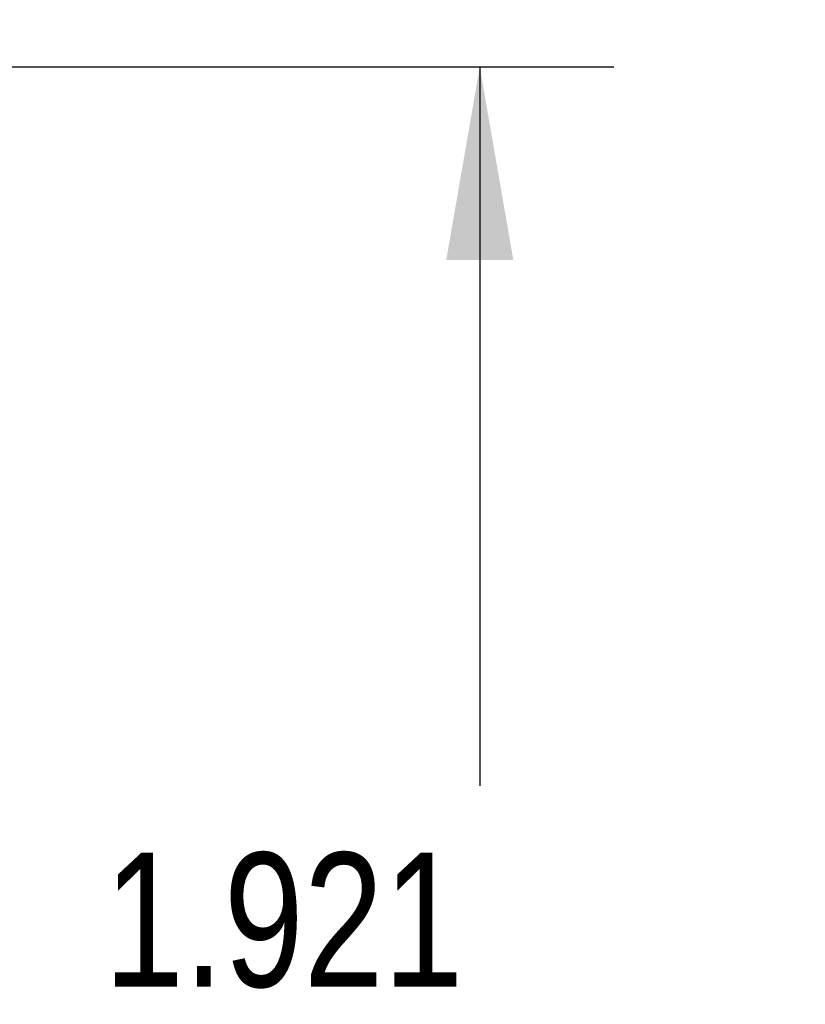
# Model space of a CAD drawing. Header units: inches. Extents: x 0 to 34, y 0 to 22.
# Tile 25 of 112: x 8.228 to 8.96, y 6.525 to 7.443. Entities that reach past the tile are written whole.
import ezdxf

# ---------------------------------------------------------------- set-up
doc = ezdxf.new("R2010")
doc.units = ezdxf.units.IN
doc.header["$LTSCALE"] = 1.87
doc.header["$MEASUREMENT"] = 0
doc.layers.get('0').update_dxf_attribs({"linetype": 'CONTINUOUS'})
doc.layers.add('DIMENSIONS', color=7, linetype='CONTINUOUS')
doc.styles.get("Standard").update_dxf_attribs({"font": 'txt', "width": 0.8})
doc.dimstyles.get("Standard").update_dxf_attribs({"dimtxt": 0.125, "dimasz": 0.18, "dimexe": 0.18, "dimexo": 0.0625, "dimgap": 0.09, "dimtad": 0, "dimtih": 1, "dimtoh": 1, "dimdec": 3, "dimzin": 4, "dimdsep": 46, "dimtxsty": 'STANDARD', "dimblk": '_FILLED', "dimblk1": '_FILLED', "dimblk2": '_FILLED', "dimcen": 0.09, "dimadec": 0, "dimazin": 0, "dimtol": 1, "dimtp": 0.01, "dimtm": 0.01, "dimtfac": 1, "dimtdec": 3, "dimtofl": 0, "dimtmove": 0, "dimatfit": 3, "dimldrblk": '_FILLED', "dimfxl": 1, "dimtolj": 1, "dimtzin": 4, "dimarcsym": 0})

# ---------------------------------------------------------------- blocks, each defined once
blk = doc.blocks.new('_FILLED')
at = {"color": 0, "linetype": 'BYBLOCK'}
blk.add_solid([(0, 0), (-1, 0.1736), (-1, -0.1736)], dxfattribs=at)
blk = doc.blocks.new('*D2')
at = {"layer": 'DIMENSIONS', "color": 2, "linetype": 'CONTINUOUS'}
for p, q in [((6.36023, 7.3993), (8.78213, 7.3993)), ((8.65713, 7.3993), (8.65713, 6.7292)), ((8.65713, 5.4783), (8.65713, 6.2917)), ((7.66357, 5.4783), (8.78213, 5.4783))]:
    blk.add_line(p, q, dxfattribs=at)
at = {"layer": 'DIMENSIONS', "color": 2, "linetype": 'CONTINUOUS', "xscale": 0.18, "yscale": 0.18, "zscale": 0.18}
for p, rotation in [((8.65713, 7.3993), 90), ((8.65713, 5.4783), 270)]:
    blk.add_blockref('_FILLED', p, dxfattribs=dict(at, rotation=rotation))
at = {"layer": 'DIMENSIONS', "color": 2, "linetype": 'CONTINUOUS', "width": 0.8}
for s, p in [('1.921', (8.30713, 6.5417)), ('[', (8.30713, 6.3542)), ('48.79', (8.40713, 6.3542)), (']', (8.90713, 6.3542))]:
    blk.add_text(s, height=0.125, dxfattribs=at).set_placement(p)
blk = doc.blocks.new('*D3')
at = {"layer": 'DIMENSIONS', "color": 2, "linetype": 'CONTINUOUS'}
for p, q in [((7.83463, 9.2143), (9.53213, 9.2143)), ((9.40713, 9.2143), (9.40713, 8.06262)), ((9.40713, 5.4783), (9.40713, 7.62512)), ((7.66357, 5.4783), (9.53213, 5.4783))]:
    blk.add_line(p, q, dxfattribs=at)
at = {"layer": 'DIMENSIONS', "color": 2, "linetype": 'CONTINUOUS', "xscale": 0.18, "yscale": 0.18, "zscale": 0.18}
for p, rotation in [((9.40713, 9.2143), 90), ((9.40713, 5.4783), 270)]:
    blk.add_blockref('_FILLED', p, dxfattribs=dict(at, rotation=rotation))
at = {"layer": 'DIMENSIONS', "color": 2, "linetype": 'CONTINUOUS', "width": 0.8}
for s, p in [('3.736', (9.05713, 7.87512)), ('[', (9.05713, 7.68762)), (']', (9.65713, 7.68762)), ('94.89', (9.15713, 7.68762))]:
    blk.add_text(s, height=0.125, dxfattribs=at).set_placement(p)

msp = doc.modelspace()

# ---------------------------------------------------------------- dimensions: what is measured, and where the dimension line sits
at = {"layer": 'DIMENSIONS', "color": 2, "linetype": 'CONTINUOUS'}
for base, p1, p2, angle, picture, middle in [((9.40713, 9.2143), (7.66357, 5.4783), (7.83463, 9.2143), 90, '*D3', (9.40713, 7.84387)), ((8.65713, 5.4783), (6.36023, 7.3993), (7.66357, 5.4783), 270, '*D2', (8.65713, 6.51045))]:
    dim = msp.add_linear_dim(base=base, p1=p1, p2=p2, angle=angle, dimstyle='Standard', dxfattribs=at)
    dim.commit()
    dim.dimension.update_dxf_attribs({"geometry": picture, "text_midpoint": middle, "dimtype": 160})

doc.saveas('drawing.dxf')
